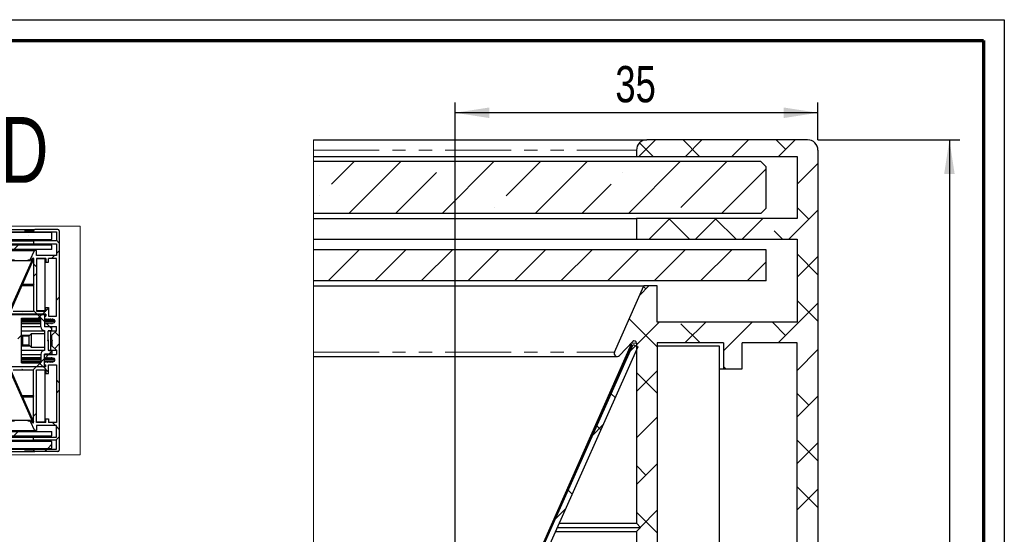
# Paper-space layout 'Section B DZ' of a CAD drawing. Header units: millimetres. Extents: x 7 to 291, y 7 to 204.
# Tile 6 of 6: x 196 to 291, y 154 to 204. Entities that reach past the tile are written whole.
import ezdxf

# ---------------------------------------------------------------- set-up
doc = ezdxf.new("R2010")
doc.units = ezdxf.units.MM
doc.linetypes.add('PHANTOM', pattern=[12.7, 6.35, -1.27, 1.27, -1.27, 1.27, -1.27])
doc.layers.add('LAYER2', color=7, linetype='Continuous')
doc.layers.add('LOGO', color=7, linetype='Continuous')
doc.styles.add('SLDTEXTSTYLE1', font='TXT', dxfattribs={"width": 0.75})
doc.dimstyles.new('SLDDIMSTYLE4', dxfattribs={"dimtxt": 3.5, "dimasz": 3.302, "dimexe": 0, "dimexo": 0.0625, "dimgap": 0.875, "dimtad": 1, "dimrnd": 1e-09, "dimzin": 12, "dimdsep": 46, "dimtxsty": 'SLDTEXTSTYLE1', "dimsah": 1, "dimcen": 0.09, "dimadec": 0, "dimazin": 3, "dimtfac": 1, "dimtofl": 0, "dimtmove": 0, "dimatfit": 3, "dimfxl": 1, "dimfrac": 2, "dimtolj": 1, "dimtzin": 12, "dimarcsym": 0})

# ---------------------------------------------------------------- blocks, each defined once
blk = doc.blocks.new('SW_HATCH_1')
at = {"color": 0, "linetype": 'Continuous', "lineweight": 18}
for p, q in [((17.725, 58.136), (19.325, 59.736)), ((19.099, 58.136), (17.793, 59.443)), ((23.59, 58.136), (21.99, 59.736)), ((22.215, 58.136), (23.815, 59.736)), ((26.706, 58.136), (28.306, 59.736)), ((31.883, 58.824), (30.97, 59.736)), ((31.196, 58.136), (32.796, 59.736)), ((-11.896, 55.456), (-9.715, 57.636)), ((-10.225, 52.636), (-5.225, 57.636)), ((-1.245, 52.636), (3.755, 57.636)), ((4.942, 54.333), (8.245, 57.636)), ((7.735, 52.636), (12.735, 57.636)), ((16.715, 52.636), (21.715, 57.636)), ((21.78, 53.211), (26.206, 57.636)), ((33, 55.451), (35, 57.451)), ((-5.735, 52.636), (-1.793, 56.578)), ((16.167, 56.578), (16.167, 56.578)), ((25.696, 52.636), (30, 56.941)), ((12.225, 52.636), (15.045, 55.456)), ((-13.018, 54.333), (-13.018, 54.333)), ((3.819, 53.211), (3.819, 53.211)), ((34.128, 52.088), (33, 53.216)), ((32.176, 50.136), (35, 52.961)), ((18.706, 50.136), (20.706, 52.136)), ((22.609, 50.136), (20.609, 52.136)), ((23.196, 50.136), (25.196, 52.136)), ((27.099, 50.136), (25.1, 52.136)), ((27.686, 50.136), (29.686, 52.136)), ((31.59, 50.136), (30.76, 50.966)), ((-12.235, 46.136), (-9.235, 49.136)), ((-7.745, 46.136), (-4.745, 49.136)), ((-3.255, 46.136), (-0.255, 49.136)), ((1.235, 46.136), (4.235, 49.136)), ((5.725, 46.136), (8.725, 49.136)), ((10.215, 46.136), (13.215, 49.136)), ((14.706, 46.136), (17.706, 49.136)), ((19.196, 46.136), (22.196, 49.136)), ((23.686, 46.136), (26.686, 49.136)), ((35, 46.726), (33, 48.726)), ((33, 46.47), (35, 48.47)), ((28.176, 46.136), (30, 47.961)), ((17.82, 44.761), (18.696, 45.636)), ((18.412, 45.353), (18.185, 45.581)), ((31.156, 40.136), (35, 43.98)), ((35, 42.236), (33.005, 44.231)), ((19.5, 39.775), (16.802, 42.474)), ((17.5, 39.951), (19.686, 42.136)), ((23.629, 40.136), (21.78, 41.986)), ((22.176, 40.136), (24.176, 42.136)), ((25.9, 39.37), (28.666, 42.136)), ((31.883, 40.863), (30.609, 42.136)), ((16.88, 39.331), (17.412, 39.863)), ((33, 37.49), (35, 39.49)), ((17.5, 35.461), (19.5, 37.461)), ((19.5, 35.285), (17.5, 37.285)), ((26.129, 37.636), (25.9, 37.865)), ((15.436, 34.859), (15.058, 35.237)), ((34.128, 34.128), (33, 35.256)), ((33, 33), (35, 35)), ((17.5, 30.97), (19.5, 32.97)), ((13.277, 31.237), (14.263, 32.224)), ((14.053, 31.752), (13.674, 32.131)), ((35, 28.765), (33, 30.765)), ((33, 28.51), (35, 30.51)), ((17.5, 26.48), (19.5, 28.48)), ((18.412, 27.393), (17.5, 28.305)), ((11.287, 25.538), (10.908, 25.917)), ((33, 24.02), (35, 26.02)), ((35, 24.275), (33.005, 26.27)), ((9.673, 23.144), (10.66, 24.13)), ((19.5, 21.815), (17.5, 23.815)), ((17.873, 22.363), (19.5, 23.99))]:
    blk.add_line(p, q, dxfattribs=at)
blk = doc.blocks.new('_D_6')
at = {"layer": 'LOGO'}
for p, q in [((272.604, 192.19), (286.276, 192.19)), ((285.276, 192.19), (285.276, 42.19)), ((272.604, 42.19), (286.276, 42.19))]:
    blk.add_line(p, q, dxfattribs=at)
for points in [[(285.276, 192.19), (284.768, 188.888), (285.784, 188.888)], [(285.276, 42.19), (285.784, 45.492), (284.768, 45.492)]]:
    blk.add_solid(points, dxfattribs=at)
at = {"layer": 'LOGO', "insert": (280.765, 112.407), "char_height": 3.5, "attachment_point": 1, "rotation": 90, "style": 'SLDTEXTSTYLE1'}
blk.add_mtext('150', dxfattribs=at)
blk = doc.blocks.new('_D_7')
at = {"layer": 'LOGO'}
for p, q in [((237.604, 135.69), (237.604, 195.802)), ((272.604, 192.19), (272.604, 195.802)), ((272.604, 194.802), (237.604, 194.802))]:
    blk.add_line(p, q, dxfattribs=at)
for points in [[(237.604, 194.802), (240.906, 194.294), (240.906, 195.31)], [(272.604, 194.802), (269.302, 195.31), (269.302, 194.294)]]:
    blk.add_solid(points, dxfattribs=at)
at = {"layer": 'LOGO', "insert": (253.064, 199.314), "char_height": 3.5, "attachment_point": 1, "style": 'SLDTEXTSTYLE1'}
blk.add_mtext('35', dxfattribs=at)

psp = doc.layouts.new('Section B DZ')

# ---------------------------------------------------------------- hatches: boundary and pattern name
at = {"linetype": 'Continuous', "lineweight": 18}
h = psp.add_hatch(dxfattribs=at)
h.set_pattern_fill('ANSI35', style=0)
h.paths.add_polyline_path([(21.667, 182.528), (198.667, 182.528), (198.738, 182.6), (198.738, 183.171), (198.667, 183.243), (21.667, 183.243), (21.595, 183.171), (21.595, 182.6)], flags=0)
h = psp.add_hatch(dxfattribs=at)
h.set_pattern_fill('ANSI38', style=0)
edge = h.paths.add_edge_path(flags=0)
edge.add_line((198.84, 174.91), (198.873, 174.853))
edge.add_line((198.873, 174.853), (198.881, 174.853))
edge.add_arc((198.881, 174.71), 0.143, 0, 90, ccw=False)
edge.add_line((199.024, 174.71), (199.024, 174.66))
edge.add_arc((198.881, 174.66), 0.143, 270, 360, ccw=False)
edge.add_line((198.881, 174.518), (198.782, 174.518))
edge.add_line((198.782, 174.518), (198.749, 174.46))
edge.add_line((198.749, 174.46), (198.707, 174.46))
edge.add_line((198.707, 174.46), (198.674, 174.518))
edge.add_line((198.674, 174.518), (198.601, 174.518))
edge.add_line((198.601, 174.518), (198.568, 174.46))
edge.add_line((198.568, 174.46), (198.525, 174.46))
edge.add_line((198.525, 174.46), (198.492, 174.518))
edge.add_line((198.492, 174.518), (198.42, 174.518))
edge.add_line((198.42, 174.518), (198.387, 174.46))
edge.add_line((198.387, 174.46), (198.344, 174.46))
edge.add_line((198.344, 174.46), (198.311, 174.518))
edge.add_line((198.311, 174.518), (198.238, 174.518))
edge.add_line((198.238, 174.518), (198.205, 174.46))
edge.add_line((198.205, 174.46), (198.162, 174.46))
edge.add_line((198.162, 174.46), (198.129, 174.518))
edge.add_line((198.129, 174.518), (198.057, 174.518))
edge.add_line((198.057, 174.518), (198.024, 174.46))
edge.add_line((198.024, 174.46), (198.024, 174.185))
edge.add_line((198.024, 174.185), (199.167, 174.185))
edge.add_line((199.167, 174.185), (199.167, 173.757))
edge.add_line((199.167, 173.757), (198.738, 173.328))
edge.add_line((198.738, 173.328), (198.738, 172.9))
edge.add_line((198.738, 172.9), (198.809, 172.828))
edge.add_line((198.809, 172.828), (198.738, 172.757))
edge.add_line((198.738, 172.757), (198.738, 172.328))
edge.add_line((198.738, 172.328), (199.167, 171.9))
edge.add_line((199.167, 171.9), (199.167, 171.471))
edge.add_line((199.167, 171.471), (198.024, 171.471))
edge.add_line((198.024, 171.471), (198.024, 171.196))
edge.add_line((198.024, 171.196), (198.057, 171.139))
edge.add_line((198.057, 171.139), (198.129, 171.139))
edge.add_line((198.129, 171.139), (198.162, 171.196))
edge.add_line((198.162, 171.196), (198.205, 171.196))
edge.add_line((198.205, 171.196), (198.238, 171.139))
edge.add_line((198.238, 171.139), (198.311, 171.139))
edge.add_line((198.311, 171.139), (198.344, 171.196))
edge.add_line((198.344, 171.196), (198.387, 171.196))
edge.add_line((198.387, 171.196), (198.42, 171.139))
edge.add_line((198.42, 171.139), (198.492, 171.139))
edge.add_line((198.492, 171.139), (198.525, 171.196))
edge.add_line((198.525, 171.196), (198.568, 171.196))
edge.add_line((198.568, 171.196), (198.601, 171.139))
edge.add_line((198.601, 171.139), (198.674, 171.139))
edge.add_line((198.674, 171.139), (198.707, 171.196))
edge.add_line((198.707, 171.196), (198.749, 171.196))
edge.add_line((198.749, 171.196), (198.782, 171.139))
edge.add_line((198.782, 171.139), (198.881, 171.139))
edge.add_arc((198.881, 170.996), 0.143, 0, 90, ccw=False)
edge.add_line((199.024, 170.996), (199.024, 170.946))
edge.add_arc((198.881, 170.946), 0.143, 270, 360, ccw=False)
edge.add_line((198.881, 170.803), (198.873, 170.803))
edge.add_line((198.873, 170.803), (198.84, 170.746))
edge.add_line((198.84, 170.746), (198.797, 170.746))
edge.add_line((198.797, 170.746), (198.764, 170.803))
edge.add_line((198.764, 170.803), (198.692, 170.803))
edge.add_line((198.692, 170.803), (198.659, 170.746))
edge.add_line((198.659, 170.746), (198.616, 170.746))
edge.add_line((198.616, 170.746), (198.583, 170.803))
edge.add_line((198.583, 170.803), (198.51, 170.803))
edge.add_line((198.51, 170.803), (198.477, 170.746))
edge.add_line((198.477, 170.746), (198.434, 170.746))
edge.add_line((198.434, 170.746), (198.401, 170.803))
edge.add_line((198.401, 170.803), (198.329, 170.803))
edge.add_line((198.329, 170.803), (198.296, 170.746))
edge.add_line((198.296, 170.746), (198.253, 170.746))
edge.add_line((198.253, 170.746), (198.22, 170.803))
edge.add_line((198.22, 170.803), (198.147, 170.803))
edge.add_line((198.147, 170.803), (198.114, 170.746))
edge.add_line((198.114, 170.746), (198.024, 170.746))
edge.add_line((198.024, 170.746), (198.024, 170.471))
edge.add_line((198.024, 170.471), (198.152, 170.471))
edge.add_line((198.152, 170.471), (198.152, 170.285))
edge.add_line((198.152, 170.285), (194.452, 170.285))
edge.add_line((194.452, 170.285), (194.452, 169.971))
edge.add_line((194.452, 169.971), (194.627, 169.58))
edge.add_arc((194.666, 169.597), 0.0429, 204, 364)
edge.add_line((194.709, 169.6), (194.681, 170))
edge.add_line((194.681, 170), (194.752, 170))
edge.add_line((194.752, 170), (195.091, 169.239))
edge.add_line((195.091, 169.239), (195.167, 169.273))
edge.add_line((195.167, 169.273), (195.167, 169.596))
edge.add_line((195.167, 169.596), (194.987, 170))
edge.add_line((194.987, 170), (195.824, 170))
edge.add_line((195.824, 170), (195.881, 170.057))
edge.add_line((195.881, 170.057), (195.938, 170))
edge.add_line((195.938, 170), (196.952, 170))
edge.add_line((196.952, 170), (196.952, 167.514))
edge.add_line((196.952, 167.514), (197.009, 167.457))
edge.add_line((197.009, 167.457), (196.952, 167.4))
edge.add_line((196.952, 167.4), (196.952, 164.915))
edge.add_arc((196.924, 164.915), 0.0286, 224, 360, ccw=False)
edge.add_line((196.903, 164.895), (196.718, 165.087))
edge.add_arc((196.687, 165.057), 0.0429, 44, 204)
edge.add_line((196.648, 165.039), (197.054, 164.128))
edge.add_line((197.054, 164.128), (197.238, 164.128))
edge.add_line((197.238, 164.128), (197.238, 164.628))
edge.add_line((197.238, 164.628), (199.167, 164.628))
edge.add_line((199.167, 164.628), (199.167, 163.485))
edge.add_line((199.167, 163.485), (196.952, 163.485))
edge.add_line((196.952, 163.485), (196.952, 163.2))
edge.add_line((196.952, 163.2), (199.167, 163.2))
edge.add_line((199.167, 163.2), (199.167, 162.343))
edge.add_line((199.167, 162.343), (196.952, 162.343))
edge.add_line((196.952, 162.343), (196.952, 162.257))
edge.add_arc((197.095, 162.257), 0.143, 180, 270)
edge.add_line((197.095, 162.114), (199.309, 162.114))
edge.add_arc((199.309, 162.257), 0.143, 270, 360)
edge.add_line((199.452, 162.257), (199.452, 183.4))
edge.add_arc((199.309, 183.4), 0.143, 0, 90)
edge.add_line((199.309, 183.543), (197.095, 183.543))
edge.add_arc((197.095, 183.4), 0.143, 90, 180)
edge.add_line((196.952, 183.4), (196.952, 183.314))
edge.add_line((196.952, 183.314), (199.167, 183.314))
edge.add_line((199.167, 183.314), (199.167, 182.457))
edge.add_line((199.167, 182.457), (196.952, 182.457))
edge.add_line((196.952, 182.457), (196.952, 182.171))
edge.add_line((196.952, 182.171), (199.167, 182.171))
edge.add_line((199.167, 182.171), (199.167, 181.028))
edge.add_line((199.167, 181.028), (197.238, 181.028))
edge.add_line((197.238, 181.028), (197.238, 181.528))
edge.add_line((197.238, 181.528), (197.054, 181.528))
edge.add_line((197.054, 181.528), (196.648, 180.617))
edge.add_arc((196.687, 180.6), 0.0429, 156, 316)
edge.add_line((196.718, 180.57), (196.903, 180.762))
edge.add_arc((196.924, 180.742), 0.0286, 0, 136, ccw=False)
edge.add_line((196.952, 180.742), (196.952, 178.257))
edge.add_line((196.952, 178.257), (197.009, 178.2))
edge.add_line((197.009, 178.2), (196.952, 178.143))
edge.add_line((196.952, 178.143), (196.952, 175.657))
edge.add_line((196.952, 175.657), (195.938, 175.657))
edge.add_line((195.938, 175.657), (195.881, 175.6))
edge.add_line((195.881, 175.6), (195.824, 175.657))
edge.add_line((195.824, 175.657), (194.987, 175.657))
edge.add_line((194.987, 175.657), (195.167, 176.06))
edge.add_line((195.167, 176.06), (195.167, 176.384))
edge.add_line((195.167, 176.384), (195.091, 176.418))
edge.add_line((195.091, 176.418), (194.752, 175.657))
edge.add_line((194.752, 175.657), (194.681, 175.657))
edge.add_line((194.681, 175.657), (194.709, 176.057))
edge.add_arc((194.666, 176.06), 0.0429, 356, 516)
edge.add_line((194.627, 176.077), (194.452, 175.685))
edge.add_line((194.452, 175.685), (194.452, 175.371))
edge.add_line((194.452, 175.371), (198.152, 175.371))
edge.add_line((198.152, 175.371), (198.152, 175.185))
edge.add_line((198.152, 175.185), (198.024, 175.185))
edge.add_line((198.024, 175.185), (198.024, 174.91))
edge.add_line((198.024, 174.91), (198.114, 174.91))
edge.add_line((198.114, 174.91), (198.147, 174.853))
edge.add_line((198.147, 174.853), (198.22, 174.853))
edge.add_line((198.22, 174.853), (198.253, 174.91))
edge.add_line((198.253, 174.91), (198.296, 174.91))
edge.add_line((198.296, 174.91), (198.329, 174.853))
edge.add_line((198.329, 174.853), (198.401, 174.853))
edge.add_line((198.401, 174.853), (198.434, 174.91))
edge.add_line((198.434, 174.91), (198.477, 174.91))
edge.add_line((198.477, 174.91), (198.51, 174.853))
edge.add_line((198.51, 174.853), (198.583, 174.853))
edge.add_line((198.583, 174.853), (198.616, 174.91))
edge.add_line((198.616, 174.91), (198.659, 174.91))
edge.add_line((198.659, 174.91), (198.692, 174.853))
edge.add_line((198.692, 174.853), (198.764, 174.853))
edge.add_line((198.764, 174.853), (198.797, 174.91))
edge.add_line((198.797, 174.91), (198.84, 174.91))
h.paths.add_polyline_path([(198.152, 165.271), (198.152, 164.914), (197.238, 164.914), (197.238, 170), (198.152, 170), (198.152, 169.643), (198.409, 169.643), (198.409, 170.471), (199.167, 170.471), (199.167, 164.914), (198.409, 164.914), (198.409, 165.271)], flags=0)
h.paths.add_polyline_path([(197.238, 180.743), (198.152, 180.743), (198.152, 180.385), (198.409, 180.385), (198.409, 180.743), (199.167, 180.743), (199.167, 175.185), (198.409, 175.185), (198.409, 176.014), (198.152, 176.014), (198.152, 175.657), (197.238, 175.657)], flags=0)
h = psp.add_hatch(dxfattribs=at)
h.set_pattern_fill('ANSI31', style=0)
h.paths.add_polyline_path([(21.595, 181.6), (198.738, 181.6), (198.738, 182.028), (21.595, 182.028)], flags=0)
h = psp.add_hatch(dxfattribs=at)
h.set_pattern_fill('ANSI38', style=0)
h.paths.add_polyline_path([(194.697, 175.76), (194.762, 175.731), (196.97, 180.69), (196.905, 180.719)], flags=0)
h = psp.add_hatch(dxfattribs=at)
h.set_pattern_fill('ANSI38', style=0)
edge = h.paths.add_edge_path(flags=0)
edge.add_arc((195.309, 170.946), 0.143, 270, 360, ccw=False)
edge.add_line((195.309, 170.803), (195.302, 170.803))
edge.add_line((195.302, 170.803), (195.269, 170.746))
edge.add_line((195.269, 170.746), (195.226, 170.746))
edge.add_line((195.226, 170.746), (195.193, 170.803))
edge.add_line((195.193, 170.803), (195.12, 170.803))
edge.add_line((195.12, 170.803), (195.087, 170.746))
edge.add_line((195.087, 170.746), (195.044, 170.746))
edge.add_line((195.044, 170.746), (195.011, 170.803))
edge.add_line((195.011, 170.803), (194.939, 170.803))
edge.add_line((194.939, 170.803), (194.906, 170.746))
edge.add_line((194.906, 170.746), (194.863, 170.746))
edge.add_line((194.863, 170.746), (194.83, 170.803))
edge.add_line((194.83, 170.803), (194.757, 170.803))
edge.add_line((194.757, 170.803), (194.724, 170.746))
edge.add_line((194.724, 170.746), (194.682, 170.746))
edge.add_line((194.682, 170.746), (194.649, 170.803))
edge.add_line((194.649, 170.803), (194.576, 170.803))
edge.add_line((194.576, 170.803), (194.543, 170.746))
edge.add_line((194.543, 170.746), (194.452, 170.746))
edge.add_line((194.452, 170.746), (194.452, 170.328))
edge.add_line((194.452, 170.328), (198.024, 170.328))
edge.add_line((198.024, 170.328), (198.024, 171.514))
edge.add_line((198.024, 171.514), (198.738, 171.514))
edge.add_line((198.738, 171.514), (198.738, 171.871))
edge.add_line((198.738, 171.871), (198.424, 171.871))
edge.add_arc((198.424, 171.914), 0.0429, 180, 270, ccw=False)
edge.add_line((198.381, 171.914), (198.381, 172.757))
edge.add_line((198.381, 172.757), (198.31, 172.828))
edge.add_line((198.31, 172.828), (198.381, 172.899))
edge.add_line((198.381, 172.899), (198.381, 173.742))
edge.add_arc((198.424, 173.742), 0.0429, 90, 180, ccw=False)
edge.add_line((198.424, 173.785), (198.738, 173.785))
edge.add_line((198.738, 173.785), (198.738, 174.142))
edge.add_line((198.738, 174.142), (198.024, 174.142))
edge.add_line((198.024, 174.142), (198.024, 175.328))
edge.add_line((198.024, 175.328), (194.452, 175.328))
edge.add_line((194.452, 175.328), (194.452, 174.91))
edge.add_line((194.452, 174.91), (194.543, 174.91))
edge.add_line((194.543, 174.91), (194.576, 174.853))
edge.add_line((194.576, 174.853), (194.649, 174.853))
edge.add_line((194.649, 174.853), (194.682, 174.91))
edge.add_line((194.682, 174.91), (194.724, 174.91))
edge.add_line((194.724, 174.91), (194.757, 174.853))
edge.add_line((194.757, 174.853), (194.83, 174.853))
edge.add_line((194.83, 174.853), (194.863, 174.91))
edge.add_line((194.863, 174.91), (194.906, 174.91))
edge.add_line((194.906, 174.91), (194.939, 174.853))
edge.add_line((194.939, 174.853), (195.011, 174.853))
edge.add_line((195.011, 174.853), (195.044, 174.91))
edge.add_line((195.044, 174.91), (195.087, 174.91))
edge.add_line((195.087, 174.91), (195.12, 174.853))
edge.add_line((195.12, 174.853), (195.193, 174.853))
edge.add_line((195.193, 174.853), (195.226, 174.91))
edge.add_line((195.226, 174.91), (195.269, 174.91))
edge.add_line((195.269, 174.91), (195.302, 174.853))
edge.add_line((195.302, 174.853), (195.309, 174.853))
edge.add_arc((195.309, 174.71), 0.143, 0, 90, ccw=False)
edge.add_line((195.452, 174.71), (195.452, 174.66))
edge.add_arc((195.309, 174.66), 0.143, 270, 360, ccw=False)
edge.add_line((195.309, 174.518), (195.211, 174.518))
edge.add_line((195.211, 174.518), (195.178, 174.46))
edge.add_line((195.178, 174.46), (195.135, 174.46))
edge.add_line((195.135, 174.46), (195.102, 174.518))
edge.add_line((195.102, 174.518), (195.03, 174.518))
edge.add_line((195.03, 174.518), (194.997, 174.46))
edge.add_line((194.997, 174.46), (194.954, 174.46))
edge.add_line((194.954, 174.46), (194.921, 174.518))
edge.add_line((194.921, 174.518), (194.848, 174.518))
edge.add_line((194.848, 174.518), (194.815, 174.46))
edge.add_line((194.815, 174.46), (194.772, 174.46))
edge.add_line((194.772, 174.46), (194.739, 174.518))
edge.add_line((194.739, 174.518), (194.667, 174.518))
edge.add_line((194.667, 174.518), (194.634, 174.46))
edge.add_line((194.634, 174.46), (194.591, 174.46))
edge.add_line((194.591, 174.46), (194.558, 174.518))
edge.add_line((194.558, 174.518), (194.485, 174.518))
edge.add_line((194.485, 174.518), (194.452, 174.46))
edge.add_line((194.452, 174.46), (194.452, 174.114))
edge.add_line((194.452, 174.114), (195.452, 174.114))
edge.add_line((195.452, 174.114), (195.452, 172.885))
edge.add_line((195.452, 172.885), (195.509, 172.828))
edge.add_line((195.509, 172.828), (195.452, 172.771))
edge.add_line((195.452, 172.771), (195.452, 171.543))
edge.add_line((195.452, 171.543), (194.452, 171.543))
edge.add_line((194.452, 171.543), (194.452, 171.196))
edge.add_line((194.452, 171.196), (194.485, 171.139))
edge.add_line((194.485, 171.139), (194.558, 171.139))
edge.add_line((194.558, 171.139), (194.591, 171.196))
edge.add_line((194.591, 171.196), (194.634, 171.196))
edge.add_line((194.634, 171.196), (194.667, 171.139))
edge.add_line((194.667, 171.139), (194.739, 171.139))
edge.add_line((194.739, 171.139), (194.772, 171.196))
edge.add_line((194.772, 171.196), (194.815, 171.196))
edge.add_line((194.815, 171.196), (194.848, 171.139))
edge.add_line((194.848, 171.139), (194.921, 171.139))
edge.add_line((194.921, 171.139), (194.954, 171.196))
edge.add_line((194.954, 171.196), (194.997, 171.196))
edge.add_line((194.997, 171.196), (195.03, 171.139))
edge.add_line((195.03, 171.139), (195.102, 171.139))
edge.add_line((195.102, 171.139), (195.135, 171.196))
edge.add_line((195.135, 171.196), (195.178, 171.196))
edge.add_line((195.178, 171.196), (195.211, 171.139))
edge.add_line((195.211, 171.139), (195.309, 171.139))
edge.add_arc((195.309, 170.996), 0.143, 0, 90, ccw=False)
edge.add_line((195.452, 170.996), (195.452, 170.946))
edge = h.paths.add_edge_path(flags=0)
edge.add_line((197.667, 170.685), (195.809, 170.685))
edge.add_line((195.809, 170.685), (195.809, 174.971))
edge.add_line((195.809, 174.971), (197.667, 174.971))
edge.add_line((197.667, 174.971), (197.667, 174.142))
edge.add_arc((198.024, 174.142), 0.357, 180, 270)
edge.add_line((198.024, 173.785), (198.024, 171.871))
edge.add_arc((198.024, 171.514), 0.357, 90, 180)
edge.add_line((197.667, 171.514), (197.667, 170.685))
h = psp.add_hatch(dxfattribs=at)
h.set_pattern_fill('ANSI38', style=0)
h.paths.add_polyline_path([(194.762, 169.926), (194.697, 169.897), (196.905, 164.937), (196.97, 164.967)], flags=0)
h = psp.add_hatch(dxfattribs=at)
h.set_pattern_fill('ANSI31', style=0)
h.paths.add_polyline_path([(198.738, 164.057), (21.595, 164.057), (21.595, 163.628), (198.738, 163.628)], flags=0)
h = psp.add_hatch(dxfattribs=at)
h.set_pattern_fill('ANSI35', style=0)
h.paths.add_polyline_path([(198.667, 163.128), (21.667, 163.128), (21.595, 163.057), (21.595, 162.485), (21.667, 162.414), (198.667, 162.414), (198.738, 162.485), (198.738, 163.057)], flags=0)

# ---------------------------------------------------------------- linework, layer by layer
at = {"color": 7, "linetype": 'Continuous', "lineweight": 18}
for p, q in [((223.956, 192.19), (223.956, 42.19)), ((192.503, 183.852), (201.464, 183.852)), ((201.464, 183.852), (201.464, 161.804)), ((192.503, 161.804), (201.464, 161.804))]:
    psp.add_line(p, q, dxfattribs=at)
at = {"color": 7, "linetype": 'Continuous', "lineweight": 25}
for p, q in [((223.956, 192.19), (256.104, 192.19)), ((271.604, 192.19), (256.104, 192.19)), ((255.104, 191.19), (255.104, 190.59)), ((272.604, 191.19), (272.604, 43.19)), ((223.956, 190.59), (255.104, 190.59)), ((267.104, 190.09), (223.956, 190.09)), ((255.104, 190.59), (270.604, 190.59)), ((267.604, 189.59), (267.104, 190.09)), ((270.604, 190.59), (270.604, 184.59)), ((267.604, 185.59), (267.604, 189.59)), ((267.104, 185.09), (267.604, 185.59)), ((267.104, 185.09), (223.956, 185.09)), ((223.956, 184.59), (255.104, 184.59)), ((255.104, 184.59), (255.104, 182.59)), ((270.604, 184.59), (255.104, 184.59)), ((198.667, 183.243), (21.667, 183.243)), ((23.238, 183.543), (197.095, 183.543)), ((23.381, 183.314), (196.952, 183.314)), ((196.952, 183.4), (196.952, 183.314)), ((196.952, 183.314), (199.167, 183.314)), ((199.309, 183.543), (197.095, 183.543)), ((198.738, 183.171), (198.667, 183.243)), ((199.167, 183.314), (199.167, 182.457)), ((199.452, 183.4), (199.452, 162.257)), ((198.667, 182.528), (21.667, 182.528)), ((23.381, 182.457), (196.952, 182.457)), ((196.952, 182.457), (196.952, 182.171)), ((199.167, 182.457), (196.952, 182.457)), ((198.667, 182.528), (198.738, 182.6)), ((198.738, 182.6), (198.738, 183.171)), ((223.956, 182.59), (255.104, 182.59)), ((255.104, 182.59), (270.604, 182.59)), ((270.604, 182.59), (270.604, 174.59)), ((198.738, 182.028), (21.595, 182.028)), ((198.738, 181.6), (21.595, 181.6)), ((23.279, 181.528), (197.054, 181.528)), ((23.381, 182.171), (196.952, 182.171)), ((196.648, 180.617), (197.054, 181.528)), ((196.952, 182.171), (199.167, 182.171)), ((197.238, 181.528), (197.054, 181.528)), ((197.238, 181.028), (197.238, 181.528)), ((198.738, 181.6), (198.738, 182.028)), ((199.167, 182.171), (199.167, 181.028)), ((267.604, 181.59), (223.956, 181.59)), ((267.604, 178.59), (267.604, 181.59)), ((23.646, 180.557), (196.687, 180.557)), ((196.881, 180.728), (194.689, 175.771)), ((194.697, 175.76), (196.905, 180.719)), ((196.881, 180.699), (194.7, 175.768)), ((196.97, 180.69), (194.762, 175.731)), ((196.718, 180.57), (196.903, 180.762)), ((196.871, 180.728), (196.881, 180.728)), ((196.881, 180.728), (196.881, 180.699)), ((196.905, 180.719), (196.97, 180.69)), ((196.952, 180.742), (196.952, 178.257)), ((199.167, 181.028), (197.238, 181.028)), ((197.238, 180.743), (197.238, 175.657)), ((198.152, 180.743), (197.238, 180.743)), ((198.095, 180.7), (197.238, 180.7)), ((198.095, 175.7), (198.095, 180.7)), ((198.095, 180.385), (198.152, 180.385)), ((198.152, 180.743), (198.152, 180.385)), ((198.152, 180.385), (198.409, 180.385)), ((199.167, 180.743), (198.409, 180.743)), ((198.409, 180.385), (198.409, 180.743)), ((199.167, 175.185), (199.167, 180.743)), ((267.604, 178.59), (223.956, 178.59)), ((195.75, 178.143), (195.757, 178.143)), ((195.776, 178.2), (195.783, 178.2)), ((195.801, 178.257), (195.808, 178.257)), ((195.836, 178.143), (196.952, 178.143)), ((195.861, 178.2), (197.009, 178.2)), ((195.886, 178.257), (196.952, 178.257)), ((196.952, 178.257), (197.009, 178.2)), ((197.009, 178.2), (196.952, 178.143)), ((196.952, 178.143), (196.952, 175.657)), ((223.956, 178.09), (255.814, 178.09)), ((252.974, 171.712), (255.814, 178.09)), ((257.104, 178.09), (255.814, 178.09)), ((257.104, 174.59), (257.104, 178.09)), ((194.987, 175.657), (195.824, 175.657)), ((195.881, 175.6), (195.824, 175.657)), ((195.824, 175.657), (195.938, 175.657)), ((195.881, 175.6), (195.938, 175.657)), ((195.938, 175.657), (196.952, 175.657)), ((198.095, 175.7), (197.238, 175.7)), ((197.238, 175.657), (198.152, 175.657)), ((198.095, 176.014), (198.152, 176.014)), ((198.152, 175.657), (198.152, 176.014)), ((198.152, 176.014), (198.409, 176.014)), ((198.409, 176.014), (198.409, 175.185)), ((198.152, 175.371), (194.452, 175.371)), ((194.452, 175.328), (198.024, 175.328)), ((195.809, 174.971), (197.667, 174.971)), ((195.809, 170.685), (195.809, 174.971)), ((195.809, 174.91), (197.667, 174.91)), ((195.809, 174.853), (197.667, 174.853)), ((197.667, 174.142), (197.667, 174.971)), ((198.024, 175.328), (198.024, 174.142)), ((198.024, 175.185), (198.024, 174.91)), ((198.024, 175.185), (198.152, 175.185)), ((198.114, 174.91), (198.024, 174.91)), ((198.024, 174.853), (198.147, 174.853)), ((198.114, 174.91), (198.147, 174.853)), ((198.147, 174.853), (198.22, 174.853)), ((198.152, 175.371), (198.152, 175.185)), ((198.253, 174.91), (198.22, 174.853)), ((198.22, 174.853), (198.329, 174.853)), ((198.253, 174.91), (198.296, 174.91)), ((198.296, 174.91), (198.329, 174.853)), ((198.329, 174.853), (198.401, 174.853)), ((198.434, 174.91), (198.401, 174.853)), ((198.401, 174.853), (198.51, 174.853)), ((198.409, 175.185), (199.167, 175.185)), ((198.434, 174.91), (198.477, 174.91)), ((198.477, 174.91), (198.51, 174.853)), ((198.51, 174.853), (198.583, 174.853)), ((198.616, 174.91), (198.583, 174.853)), ((198.583, 174.853), (198.692, 174.853)), ((198.616, 174.91), (198.659, 174.91)), ((198.659, 174.91), (198.692, 174.853)), ((198.692, 174.853), (198.764, 174.853)), ((198.797, 174.91), (198.764, 174.853)), ((198.764, 174.853), (198.873, 174.853)), ((198.797, 174.91), (198.84, 174.91)), ((198.84, 174.91), (198.873, 174.853)), ((198.873, 174.853), (198.881, 174.853)), ((199.024, 174.71), (199.024, 174.66)), ((195.809, 174.518), (197.667, 174.518)), ((195.809, 174.46), (197.667, 174.46)), ((195.809, 174.185), (197.667, 174.185)), ((195.809, 173.757), (198.024, 173.757)), ((198.057, 174.518), (198.024, 174.46)), ((198.024, 174.518), (198.057, 174.518)), ((198.024, 174.46), (198.024, 174.185)), ((198.024, 174.185), (199.167, 174.185)), ((198.738, 174.142), (198.024, 174.142)), ((198.024, 173.785), (198.024, 171.871)), ((198.057, 174.518), (198.129, 174.518)), ((198.162, 174.46), (198.129, 174.518)), ((198.129, 174.518), (198.238, 174.518)), ((198.162, 174.46), (198.205, 174.46)), ((198.205, 174.46), (198.238, 174.518)), ((198.238, 174.518), (198.311, 174.518)), ((198.344, 174.46), (198.311, 174.518)), ((198.311, 174.518), (198.42, 174.518)), ((198.344, 174.46), (198.387, 174.46)), ((198.381, 172.899), (198.381, 173.742)), ((198.595, 173.757), (198.383, 173.757)), ((198.383, 173.757), (199.167, 173.757)), ((198.387, 174.46), (198.42, 174.518)), ((198.42, 174.518), (198.492, 174.518)), ((198.424, 173.785), (198.738, 173.785)), ((198.525, 174.46), (198.492, 174.518)), ((198.492, 174.518), (198.601, 174.518)), ((198.525, 174.46), (198.568, 174.46)), ((198.568, 174.46), (198.601, 174.518)), ((198.595, 173.757), (198.595, 171.9)), ((198.601, 174.518), (198.674, 174.518)), ((198.707, 174.46), (198.674, 174.518)), ((198.674, 174.518), (198.782, 174.518)), ((198.707, 174.46), (198.749, 174.46)), ((198.738, 173.785), (198.738, 174.142)), ((198.738, 173.328), (199.167, 173.757)), ((198.749, 174.46), (198.782, 174.518)), ((198.782, 174.518), (198.881, 174.518)), ((199.167, 173.757), (199.167, 174.185)), ((270.604, 174.59), (257.104, 174.59)), ((195.809, 173.328), (196.595, 173.328)), ((195.809, 172.9), (195.881, 172.9)), ((195.809, 172.828), (195.881, 172.828)), ((195.924, 173.257), (195.881, 173.211)), ((195.881, 172.446), (195.881, 173.211)), ((196.524, 173.257), (195.924, 173.257)), ((195.924, 172.4), (195.924, 173.257)), ((196.738, 173.471), (196.524, 173.257)), ((196.524, 173.257), (196.524, 172.4)), ((198.024, 173.471), (196.738, 173.471)), ((196.738, 173.471), (196.738, 172.185)), ((198.31, 172.828), (198.381, 172.899)), ((198.31, 172.828), (198.381, 172.757)), ((198.381, 172.9), (198.381, 172.757)), ((198.595, 173.328), (198.738, 173.328)), ((198.738, 173.257), (198.595, 173.257)), ((198.738, 172.9), (198.738, 173.328)), ((198.738, 172.9), (198.809, 172.828)), ((198.738, 172.757), (198.809, 172.828)), ((195.809, 172.757), (195.881, 172.757)), ((195.809, 172.328), (196.595, 172.328)), ((195.809, 171.9), (198.024, 171.9)), ((195.881, 172.446), (195.924, 172.4)), ((195.924, 172.4), (196.524, 172.4)), ((196.524, 172.4), (196.738, 172.185)), ((196.738, 172.185), (198.024, 172.185)), ((198.381, 172.757), (198.381, 171.914)), ((198.383, 171.9), (198.595, 171.9)), ((198.383, 171.9), (199.167, 171.9)), ((198.424, 171.871), (198.738, 171.871)), ((198.595, 172.4), (198.738, 172.4)), ((198.595, 172.328), (198.738, 172.328)), ((198.738, 172.757), (198.738, 172.328)), ((198.738, 172.328), (199.167, 171.9)), ((198.738, 171.871), (198.738, 171.514)), ((199.167, 171.9), (199.167, 171.471)), ((254.604, 172.487), (239.257, 137.787)), ((239.313, 137.711), (254.769, 172.426)), ((254.604, 172.284), (239.339, 137.769)), ((255.226, 172.223), (239.77, 137.508)), ((253.464, 171.382), (254.76, 172.724)), ((254.531, 172.487), (254.604, 172.487)), ((254.604, 172.487), (254.604, 172.284)), ((254.769, 172.426), (255.226, 172.223)), ((255.104, 172.585), (255.104, 155.19)), ((257.104, 172.59), (257.104, 136.99)), ((263.504, 172.59), (257.104, 172.59)), ((263.104, 172.29), (257.104, 172.29)), ((263.104, 137.29), (263.104, 172.29)), ((263.504, 172.59), (263.504, 170.09)), ((270.604, 172.59), (265.304, 172.59)), ((265.304, 170.09), (265.304, 172.59)), ((270.604, 133.69), (270.604, 172.59)), ((195.809, 171.471), (197.667, 171.471)), ((195.809, 171.196), (197.667, 171.196)), ((195.809, 171.139), (197.667, 171.139)), ((197.667, 171.514), (197.667, 170.685)), ((198.738, 171.514), (198.024, 171.514)), ((198.024, 170.328), (198.024, 171.514)), ((198.024, 171.196), (198.024, 171.471)), ((198.024, 171.471), (199.167, 171.471)), ((198.057, 171.139), (198.024, 171.196)), ((198.024, 171.139), (198.057, 171.139)), ((198.057, 171.139), (198.129, 171.139)), ((198.162, 171.196), (198.129, 171.139)), ((198.129, 171.139), (198.238, 171.139)), ((198.162, 171.196), (198.205, 171.196)), ((198.205, 171.196), (198.238, 171.139)), ((198.238, 171.139), (198.311, 171.139)), ((198.344, 171.196), (198.311, 171.139)), ((198.311, 171.139), (198.42, 171.139)), ((198.344, 171.196), (198.387, 171.196)), ((198.387, 171.196), (198.42, 171.139)), ((198.42, 171.139), (198.492, 171.139)), ((198.525, 171.196), (198.492, 171.139)), ((198.492, 171.139), (198.601, 171.139)), ((198.525, 171.196), (198.568, 171.196)), ((198.568, 171.196), (198.601, 171.139)), ((198.601, 171.139), (198.674, 171.139)), ((198.707, 171.196), (198.674, 171.139)), ((198.674, 171.139), (198.782, 171.139)), ((198.707, 171.196), (198.749, 171.196)), ((198.749, 171.196), (198.782, 171.139)), ((198.782, 171.139), (198.881, 171.139)), ((199.024, 170.946), (199.024, 170.996)), ((223.956, 171.29), (253.248, 171.29)), ((194.452, 170.328), (198.024, 170.328)), ((198.152, 170.285), (194.452, 170.285)), ((194.987, 170), (195.824, 170)), ((195.809, 170.803), (197.667, 170.803)), ((195.809, 170.746), (197.667, 170.746)), ((195.809, 170.685), (197.667, 170.685)), ((195.881, 170.057), (195.824, 170)), ((195.824, 170), (195.938, 170)), ((195.881, 170.057), (195.938, 170)), ((195.938, 170), (196.952, 170)), ((196.952, 167.514), (196.952, 170)), ((197.238, 170), (198.152, 170)), ((197.238, 164.914), (197.238, 170)), ((198.095, 169.957), (197.238, 169.957)), ((198.024, 170.803), (198.147, 170.803)), ((198.024, 170.471), (198.024, 170.746)), ((198.114, 170.746), (198.024, 170.746)), ((198.024, 170.471), (198.152, 170.471)), ((198.095, 164.957), (198.095, 169.957)), ((198.114, 170.746), (198.147, 170.803)), ((198.147, 170.803), (198.22, 170.803)), ((198.152, 170.285), (198.152, 170.471)), ((198.152, 170), (198.152, 169.643)), ((198.253, 170.746), (198.22, 170.803)), ((198.22, 170.803), (198.329, 170.803)), ((198.253, 170.746), (198.296, 170.746)), ((198.296, 170.746), (198.329, 170.803)), ((198.329, 170.803), (198.401, 170.803)), ((198.434, 170.746), (198.401, 170.803)), ((198.401, 170.803), (198.51, 170.803)), ((198.409, 170.471), (199.167, 170.471)), ((198.409, 169.643), (198.409, 170.471)), ((198.434, 170.746), (198.477, 170.746)), ((198.477, 170.746), (198.51, 170.803)), ((198.51, 170.803), (198.583, 170.803)), ((198.616, 170.746), (198.583, 170.803)), ((198.583, 170.803), (198.692, 170.803)), ((198.616, 170.746), (198.659, 170.746)), ((198.659, 170.746), (198.692, 170.803)), ((198.692, 170.803), (198.764, 170.803)), ((198.797, 170.746), (198.764, 170.803)), ((198.764, 170.803), (198.873, 170.803)), ((198.797, 170.746), (198.84, 170.746)), ((198.84, 170.746), (198.873, 170.803)), ((198.873, 170.803), (198.881, 170.803)), ((199.167, 170.471), (199.167, 164.914)), ((263.104, 170.09), (263.504, 170.09)), ((263.504, 170.09), (265.304, 170.09)), ((194.689, 169.886), (196.881, 164.929)), ((196.905, 164.937), (194.697, 169.897)), ((194.7, 169.888), (196.881, 164.958)), ((194.762, 169.926), (196.97, 164.967)), ((198.095, 169.643), (198.152, 169.643)), ((198.152, 169.643), (198.409, 169.643)), ((195.75, 167.514), (195.757, 167.514)), ((195.776, 167.457), (195.783, 167.457)), ((195.801, 167.4), (195.808, 167.4)), ((195.836, 167.514), (196.952, 167.514)), ((195.861, 167.457), (197.009, 167.457)), ((195.886, 167.4), (196.952, 167.4)), ((197.009, 167.457), (196.952, 167.514)), ((196.952, 167.4), (197.009, 167.457)), ((196.952, 164.915), (196.952, 167.4)), ((198.095, 165.271), (198.152, 165.271)), ((198.152, 165.271), (198.409, 165.271)), ((198.152, 164.914), (198.152, 165.271)), ((198.409, 165.271), (198.409, 164.914)), ((196.687, 165.1), (23.646, 165.1)), ((196.648, 165.039), (197.054, 164.128)), ((196.718, 165.087), (196.903, 164.895)), ((196.881, 164.929), (196.871, 164.929)), ((196.881, 164.929), (196.881, 164.958)), ((196.97, 164.967), (196.905, 164.937)), ((198.095, 164.957), (197.238, 164.957)), ((198.152, 164.914), (197.238, 164.914)), ((199.167, 164.628), (197.238, 164.628)), ((197.238, 164.628), (197.238, 164.128)), ((199.167, 164.914), (198.409, 164.914)), ((199.167, 163.485), (199.167, 164.628)), ((21.595, 164.057), (198.738, 164.057)), ((21.595, 163.628), (198.738, 163.628)), ((23.279, 164.128), (197.054, 164.128)), ((23.381, 163.485), (196.952, 163.485)), ((196.952, 163.2), (196.952, 163.485)), ((196.952, 163.485), (199.167, 163.485)), ((197.238, 164.128), (197.054, 164.128)), ((198.738, 163.628), (198.738, 164.057)), ((21.667, 163.128), (198.667, 163.128)), ((21.667, 162.414), (198.667, 162.414)), ((23.381, 163.2), (196.952, 163.2)), ((199.167, 163.2), (196.952, 163.2)), ((198.738, 163.057), (198.667, 163.128)), ((198.667, 162.414), (198.738, 162.485)), ((198.738, 162.485), (198.738, 163.057)), ((199.167, 162.343), (199.167, 163.2)), ((23.238, 162.114), (197.095, 162.114)), ((23.381, 162.343), (196.952, 162.343)), ((196.952, 162.257), (196.952, 162.343)), ((196.952, 162.343), (199.167, 162.343)), ((199.309, 162.114), (197.095, 162.114)), ((246.867, 154.79), (246.917, 154.79)), ((247.044, 155.19), (247.096, 155.19)), ((247.465, 154.79), (255.504, 154.79)), ((247.643, 155.19), (255.104, 155.19)), ((255.104, 155.19), (255.504, 154.79)), ((255.504, 154.79), (255.104, 154.39)), ((246.69, 154.39), (246.739, 154.39)), ((247.287, 154.39), (255.104, 154.39)), ((255.104, 154.39), (255.104, 136.99))]:
    psp.add_line(p, q, dxfattribs=at)
at = {"color": 8, "linetype": 'PHANTOM', "lineweight": 18}
for p, q in [((223.956, 191.19), (255.104, 191.19)), ((23.381, 183.4), (196.952, 183.4)), ((23.685, 180.617), (196.648, 180.617)), ((196.884, 180.742), (196.952, 180.742)), ((195.809, 174.71), (197.667, 174.71)), ((198.024, 174.71), (199.024, 174.71)), ((195.809, 174.66), (197.667, 174.66)), ((198.024, 174.66), (199.024, 174.66)), ((254.626, 172.585), (255.104, 172.585)), ((195.809, 170.996), (197.667, 170.996)), ((195.809, 170.946), (197.667, 170.946)), ((198.024, 170.996), (199.024, 170.996)), ((198.024, 170.946), (199.024, 170.946)), ((223.956, 171.712), (252.974, 171.712)), ((23.685, 165.039), (196.648, 165.039)), ((196.884, 164.915), (196.952, 164.915)), ((23.381, 162.257), (196.952, 162.257))]:
    psp.add_line(p, q, dxfattribs=at)
at = {"color": 7, "linetype": 'Continuous', "lineweight": 25}
for centre, radius, start, end in [((256.104, 191.19), 1, 90.00152, 179.99933), ((271.604, 191.19), 1, 0.00067, 89.99848), ((197.095, 183.4), 0.143, 90, 180), ((199.309, 183.4), 0.143, 0, 90), ((196.687, 180.6), 0.0429, 156, 316), ((196.924, 180.742), 0.0286, 0, 136), ((198.881, 174.71), 0.143, 0, 90), ((198.024, 174.142), 0.357, 180, 270), ((198.424, 173.742), 0.0429, 90, 180), ((198.881, 174.66), 0.143, 270, 0), ((198.024, 171.514), 0.357, 90, 180), ((198.424, 171.914), 0.0429, 180, 270), ((254.904, 172.585), 0.2, 0.00514, 135.99405), ((198.881, 170.996), 0.143, 0, 90), ((198.881, 170.946), 0.143, 270, 0), ((253.248, 171.59), 0.3, 155.99345, 316.00282), ((196.687, 165.057), 0.0429, 44, 204), ((196.924, 164.915), 0.0286, 224, 0), ((197.095, 162.257), 0.143, 180, 270), ((199.309, 162.257), 0.143, 270, 0)]:
    psp.add_arc(centre, radius, start, end, dxfattribs=at)
at = {"layer": 'LAYER2', "lineweight": 70}
for p, q in [((8.57, 201.784), (288.57, 201.784)), ((288.57, 201.784), (288.57, 8.784))]:
    psp.add_line(p, q, dxfattribs=at)
at = {"layer": 'LOGO'}
for p, q in [((6.57, 203.784), (290.57, 203.784)), ((290.57, 203.784), (290.57, 6.784))]:
    psp.add_line(p, q, dxfattribs=at)

# ---------------------------------------------------------------- block references
at = {"color": 7, "linetype": 'Continuous', "lineweight": 18}
psp.add_blockref('SW_HATCH_1', (237.604, 132.454), dxfattribs=at)

# ---------------------------------------------------------------- texts
at = {"color": 7, "linetype": 'Continuous', "lineweight": 18, "insert": (193.802, 194.395), "char_height": 6.35, "attachment_point": 1, "style": 'SLDTEXTSTYLE1'}
psp.add_mtext('D', dxfattribs=at)

# ---------------------------------------------------------------- dimensions: what is measured, and where the dimension line sits
at = {"layer": 'LOGO'}
dim = psp.add_linear_dim(base=(237.604, 194.802), p1=(272.604, 191.19), p2=(237.604, 134.69), dimstyle='SLDDIMSTYLE4', dxfattribs=at)
dim.commit()
dim.dimension.update_dxf_attribs({"geometry": '_D_7', "text_midpoint": (255.65, 194.802), "dimtype": 160})
dim = psp.add_linear_dim(base=(285.276, 42.19), p1=(271.604, 192.19), p2=(271.604, 42.19), angle=90, dimstyle='SLDDIMSTYLE4', dxfattribs=at)
dim.commit()
dim.dimension.update_dxf_attribs({"geometry": '_D_6', "text_midpoint": (285.276, 116.286), "dimtype": 160})

doc.saveas('drawing.dxf')
